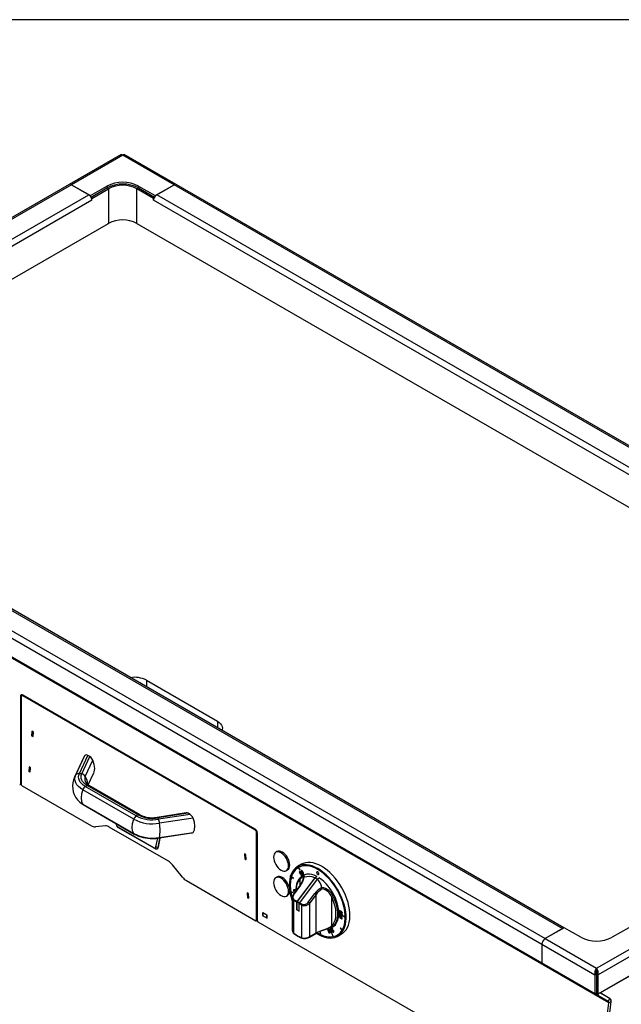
# Model space of a CAD drawing. Extents: x 38 to 3318, y 40 to 2336.
# Tile 9 of 10: x 2262 to 2801, y 1454 to 2336. Entities that reach past the tile are written whole.
import ezdxf

# ---------------------------------------------------------------- set-up
doc = ezdxf.new("R2010")
doc.units = 0
doc.header["$LTSCALE"] = 8
doc.layers.get('0').update_dxf_attribs({"linetype": 'CONTINUOUS'})
doc.layers.add('LAYER1', color=2, linetype='CONTINUOUS')

msp = doc.modelspace()

# ---------------------------------------------------------------- linework, layer by layer
at = {"color": 7, "linetype": 'CONTINUOUS'}
msp.add_line((3318.4, 2336), (38.4, 2336), dxfattribs=at)
at = {"layer": 'LAYER1', "color": 2, "linetype": 'CONTINUOUS'}
for p, q in [((2353.034, 2215.365), (2306.367, 2188.425)), ((2354.329, 2214.76), (2308.367, 2188.227)), ((2400.29, 2188.227), (2354.329, 2214.76)), ((2402.29, 2188.425), (2355.624, 2215.365)), ((2306.367, 2188.425), (2143.025, 2094.13)), ((2308.367, 2188.227), (2145.025, 2093.932)), ((2308.367, 2188.227), (2325.337, 2178.43)), ((2308.367, 2188.227), (2323.923, 2179.246)), ((2325.337, 2178.43), (2340.186, 2187.002)), ((2340.186, 2187.002), (2340.186, 2185.369)), ((2368.471, 2187.002), (2383.32, 2178.43)), ((2368.471, 2187.002), (2368.471, 2185.369)), ((2383.32, 2178.43), (2400.29, 2188.227)), ((2384.734, 2179.246), (2400.29, 2188.227)), ((3151.238, 1754.714), (2400.29, 2188.227)), ((3153.238, 1754.912), (2402.29, 2188.425)), ((2160.581, 2084.951), (2323.923, 2179.246)), ((2325.337, 2178.43), (2325.337, 2177.992)), ((2325.923, 2177.135), (2340.186, 2185.369)), ((2326.751, 2175.981), (2341.601, 2184.553)), ((2341.601, 2184.553), (2340.186, 2185.369)), ((2341.601, 2184.553), (2341.601, 2153.524)), ((2367.056, 2184.553), (2368.471, 2185.369)), ((2367.056, 2153.524), (2367.056, 2184.553)), ((2381.906, 2175.981), (2367.056, 2184.553)), ((2368.471, 2185.369), (2382.734, 2177.135)), ((2383.32, 2178.43), (2383.32, 2177.992)), ((3135.682, 1745.734), (2384.734, 2179.246)), ((2326.751, 2174.347), (2163.41, 2080.052)), ((2326.372, 2176.199), (2326.751, 2175.981)), ((2326.751, 2174.347), (2326.751, 2175.981)), ((2382.285, 2176.199), (2381.906, 2175.981)), ((2381.906, 2174.347), (2381.906, 2175.981)), ((3132.853, 1740.835), (2381.906, 2174.347)), ((1999.365, 1955.956), (2341.601, 2153.524)), ((2341.601, 2153.524), (2340.54, 2152.912)), ((2367.056, 2153.524), (2368.117, 2152.912)), ((2367.056, 2153.524), (3133.556, 1711.034)), ((2779.672, 1462.221), (1935.006, 1949.837)), ((1997.24, 1955.551), (2748.187, 1522.038)), ((2749.358, 1522.714), (1999.239, 1955.749)), ((2789.111, 1456.77), (1947.294, 1942.741)), ((2789.536, 1455.51), (1948.112, 1941.254)), ((1978.855, 1941.671), (2729.802, 1508.158)), ((1981.683, 1946.57), (2732.631, 1513.057)), ((2729.802, 1491.011), (1978.855, 1924.524)), ((2375.542, 1744.504), (2439.181, 1707.765)), ((2375.542, 1744.504), (2375.542, 1738.514)), ((2264.88, 1731.231), (2262.758, 1730.007)), ((2262.758, 1730.007), (2262.758, 1651.619)), ((2263.465, 1729.599), (2263.465, 1651.211)), ((2265.001, 1731.162), (2263.88, 1730.514)), ((2472.769, 1611.22), (2264.88, 1731.232)), ((2264.88, 1731.092), (2264.88, 1731.231)), ((2265.587, 1730.824), (2264.88, 1730.415)), ((2472.769, 1610.403), (2264.88, 1730.415)), ((2439.181, 1707.765), (2439.181, 1701.776)), ((2781.831, 1464.439), (3197.11, 1704.174)), ((2273.065, 1698.651), (2272.757, 1694.762)), ((2273.813, 1694.045), (2272.757, 1694.762)), ((2273.065, 1698.651), (2273.271, 1698.77)), ((2274.121, 1697.934), (2273.065, 1698.651)), ((2273.177, 1698.834), (2273.167, 1698.71)), ((2274.304, 1698.07), (2273.177, 1698.834)), ((2273.813, 1694.045), (2274.121, 1697.934)), ((2273.813, 1694.045), (2273.994, 1694.149)), ((2273.889, 1694.089), (2273.984, 1694.025)), ((2273.984, 1694.025), (2274.304, 1698.07)), ((2274.121, 1697.934), (2274.302, 1698.038)), ((2319.37, 1675.473), (2311.157, 1657.779)), ((2312.326, 1659.682), (2320.373, 1677.019)), ((2315.468, 1660.91), (2323.028, 1677.2)), ((2317.593, 1660.581), (2324.826, 1676.163)), ((2320.373, 1677.019), (2319.469, 1675.422)), ((2324.826, 1676.163), (2323.028, 1677.2)), ((2270.538, 1666.759), (2270.23, 1662.87)), ((2270.745, 1666.878), (2270.538, 1666.759)), ((2271.595, 1666.042), (2270.538, 1666.759)), ((2270.65, 1666.942), (2270.64, 1666.818)), ((2271.777, 1666.178), (2270.65, 1666.942)), ((2320.734, 1658.381), (2327.48, 1672.917)), ((2271.286, 1662.153), (2270.23, 1662.87)), ((2271.286, 1662.153), (2271.595, 1666.042)), ((2271.286, 1662.153), (2271.467, 1662.257)), ((2271.363, 1662.197), (2271.457, 1662.133)), ((2271.457, 1662.133), (2271.777, 1666.178)), ((2271.775, 1666.146), (2271.595, 1666.042)), ((2312.327, 1659.681), (2311.259, 1657.718)), ((2316.53, 1660.795), (2315.468, 1660.91)), ((2317.593, 1660.581), (2316.53, 1660.795)), ((2323.456, 1650.825), (2328.469, 1661.625)), ((2262.551, 1651.161), (2263.465, 1651.689)), ((2262.758, 1651.619), (2263.465, 1652.027)), ((2264.172, 1649.986), (2326.271, 1614.137)), ((2320.799, 1649.423), (2321.577, 1649.921)), ((2366.503, 1623.039), (2320.799, 1649.423)), ((2321.577, 1649.921), (2322.355, 1650.321)), ((2368.059, 1623.937), (2322.355, 1650.321)), ((2369.888, 1623.978), (2324.185, 1650.363)), ((2364.204, 1619.997), (2318.5, 1646.382)), ((2318.5, 1633.577), (2364.204, 1607.193)), ((2318.97, 1633.15), (2364.673, 1606.765)), ((2367.281, 1623.537), (2366.503, 1623.039)), ((2368.059, 1623.937), (2367.281, 1623.537)), ((2411.123, 1625.683), (2385.293, 1621.687)), ((2412.823, 1625.363), (2385.832, 1621.188)), ((2414.62, 1624.325), (2386.401, 1619.961)), ((2414.62, 1624.325), (2412.823, 1625.363)), ((2338.772, 1613.992), (2329.806, 1613.19)), ((2348.304, 1616.196), (2348.308, 1616.213)), ((2348.637, 1614.943), (2348.304, 1616.196)), ((2348.827, 1615.913), (2348.637, 1614.943)), ((2349.33, 1613.564), (2382.332, 1594.512)), ((2349.33, 1613.564), (2350.037, 1612.748)), ((2385.832, 1621.188), (2386.116, 1620.624)), ((2386.116, 1620.624), (2386.401, 1619.961)), ((2417.275, 1621.079), (2387.243, 1616.434)), ((2395.341, 1582.43), (2342.308, 1613.045)), ((2383.039, 1593.696), (2350.037, 1612.748)), ((2386.94, 1603.229), (2416.312, 1607.772)), ((2387.243, 1603.629), (2417.275, 1608.275)), ((2473.385, 1610.759), (2472.769, 1610.403)), ((2474.799, 1608.309), (2474.183, 1607.954)), ((2474.183, 1529.566), (2474.183, 1607.954)), ((2474.89, 1529.158), (2474.89, 1607.546)), ((2384.064, 1595.147), (2385.618, 1603.068)), ((2387.364, 1602.632), (2385.618, 1603.068)), ((2387.364, 1602.632), (2385.81, 1594.711)), ((2386.447, 1595.078), (2388, 1602.999)), ((2388, 1602.999), (2387.364, 1602.632)), ((2388.036, 1603.399), (2388, 1602.999)), ((2383.039, 1593.696), (2382.332, 1594.512)), ((2385.81, 1594.711), (2384.064, 1595.147)), ((2385.039, 1593.498), (2385.675, 1593.865)), ((2385.81, 1594.711), (2386.447, 1595.078)), ((2463.463, 1588.883), (2463.244, 1588.756)), ((2464.301, 1588.253), (2463.244, 1588.756)), ((2463.244, 1588.756), (2463.552, 1584.511)), ((2464.471, 1588.403), (2463.344, 1588.939)), ((2463.344, 1588.939), (2463.353, 1588.819)), ((2464.475, 1588.353), (2464.301, 1588.253)), ((2464.609, 1584.008), (2464.301, 1588.253)), ((2464.792, 1583.988), (2464.471, 1588.403)), ((2492.414, 1591.075), (2491.354, 1590.463)), ((2407.842, 1568.141), (2398.876, 1579.295)), ((2463.552, 1584.511), (2464.609, 1584.008)), ((2464.783, 1584.108), (2464.609, 1584.008)), ((2464.673, 1584.044), (2464.792, 1583.988)), ((2514.379, 1579.653), (2510.915, 1577.652)), ((2500.853, 1574.008), (2501.914, 1574.62)), ((2511.555, 1576.752), (2511.562, 1576.756)), ((2511.555, 1576.752), (2512.83, 1574.544)), ((2511.562, 1576.756), (2512.837, 1574.548)), ((2512.172, 1577.108), (2511.613, 1576.785)), ((2511.662, 1576.813), (2511.655, 1576.809)), ((2512.93, 1574.602), (2511.655, 1576.809)), ((2513.206, 1573.312), (2512.385, 1572.739)), ((2512.392, 1572.743), (2512.385, 1572.739)), ((2512.385, 1572.739), (2513.183, 1571.085)), ((2513.206, 1573.311), (2512.392, 1572.743)), ((2512.392, 1572.743), (2513.19, 1571.089)), ((2512.729, 1572.529), (2513.4, 1572.996)), ((2513.168, 1571.609), (2512.729, 1572.529)), ((2512.83, 1574.544), (2512.93, 1574.602)), ((2513.178, 1571.604), (2513.168, 1571.609)), ((2513.185, 1571.608), (2513.178, 1571.604)), ((2513.183, 1571.085), (2513.364, 1571.188)), ((2513.19, 1571.089), (2513.183, 1571.085)), ((2513.19, 1571.089), (2513.372, 1571.192)), ((2513.4, 1572.996), (2513.206, 1573.312)), ((2513.363, 1572.039), (2513.356, 1572.035)), ((2513.695, 1570.613), (2513.496, 1570.474)), ((2513.503, 1570.478), (2513.496, 1570.474)), ((2513.702, 1570.617), (2513.503, 1570.478)), ((2514.3, 1571.274), (2514.293, 1571.27)), ((2514.383, 1570.323), (2514.376, 1570.319)), ((2514.495, 1573.637), (2514.487, 1573.633)), ((2514.551, 1572.112), (2514.544, 1572.107)), ((2516.471, 1569.66), (2514.82, 1568.707)), ((2515.539, 1572.575), (2515.532, 1572.571)), ((2516.004, 1570.832), (2515.997, 1570.828)), ((2527.983, 1572.292), (2527.975, 1572.288)), ((2411.378, 1565.006), (2473.476, 1529.158)), ((2492.414, 1568.212), (2491.354, 1567.599)), ((2505.419, 1568.395), (2505.426, 1568.399)), ((2505.419, 1568.395), (2507.144, 1566.796)), ((2505.426, 1568.399), (2507.146, 1566.804)), ((2507.185, 1566.928), (2505.46, 1568.528)), ((2507.144, 1566.796), (2507.185, 1566.928)), ((2513.194, 1560.985), (2507.537, 1553.459)), ((2513.607, 1560.845), (2507.95, 1553.319)), ((2526.321, 1567.643), (2510.425, 1546.495)), ((2526.499, 1567.635), (2510.566, 1546.438)), ((2528.443, 1566.418), (2512.546, 1545.27)), ((2513.286, 1561.113), (2513.286, 1566.434)), ((2516.699, 1568.031), (2516.73, 1568.038)), ((2526.321, 1567.643), (2528.065, 1568.649)), ((2528.065, 1568.539), (2526.499, 1567.635)), ((2528.525, 1566.466), (2526.499, 1567.635)), ((2528.065, 1568.457), (2528.065, 1568.818)), ((2528.443, 1566.418), (2530.315, 1567.499)), ((2530.045, 1567.675), (2530.045, 1567.343)), ((2465.771, 1553.947), (2465.99, 1554.073)), ((2465.771, 1553.947), (2466.828, 1553.443)), ((2465.771, 1553.947), (2466.079, 1549.701)), ((2466.998, 1553.593), (2465.871, 1554.13)), ((2465.871, 1554.13), (2465.88, 1554.009)), ((2466.828, 1553.443), (2467.002, 1553.544)), ((2467.136, 1549.198), (2466.828, 1553.443)), ((2467.319, 1549.178), (2466.998, 1553.593)), ((2503.541, 1558.742), (2503.369, 1559.373)), ((2506.605, 1554.443), (2504.837, 1555.057)), ((2504.865, 1554.881), (2504.872, 1554.885)), ((2504.865, 1554.881), (2506.632, 1554.267)), ((2504.872, 1554.885), (2506.631, 1554.274)), ((2506.632, 1554.267), (2506.605, 1554.443)), ((2507.185, 1556.23), (2507.178, 1556.226)), ((2507.578, 1553.336), (2507.571, 1553.332)), ((2508.374, 1556.296), (2508.367, 1556.292)), ((2508.485, 1555.054), (2508.687, 1554.989)), ((2520.678, 1545.971), (2526.335, 1553.497)), ((2527.428, 1552.628), (2521.771, 1545.102)), ((2527.428, 1518.146), (2527.428, 1552.628)), ((2532.643, 1558.852), (2532.649, 1558.824)), ((2466.079, 1549.701), (2467.136, 1549.198)), ((2467.31, 1549.299), (2467.136, 1549.198)), ((2467.199, 1549.235), (2467.319, 1549.178)), ((2500.853, 1551.144), (2501.914, 1551.757)), ((2506.165, 1549.719), (2506.174, 1549.99)), ((2506.165, 1549.719), (2506.165, 1520.659)), ((2507.629, 1518.019), (2507.629, 1547.054)), ((2510.104, 1545.626), (2507.629, 1547.054)), ((2507.95, 1547.923), (2510.425, 1546.495)), ((2510.104, 1538.761), (2510.104, 1545.626)), ((2510.366, 1546.095), (2510.239, 1538.838)), ((2512.355, 1544.947), (2510.366, 1546.095)), ((2512.559, 1545.287), (2510.566, 1546.438)), ((2514.7, 1542.972), (2512.225, 1544.401)), ((2512.225, 1537.536), (2512.225, 1544.401)), ((2512.546, 1545.27), (2515.021, 1543.841)), ((2521.771, 1514.88), (2521.771, 1545.102)), ((2541.57, 1524.801), (2541.57, 1550.105)), ((2483.588, 1533.976), (2479.628, 1536.262)), ((2479.628, 1536.262), (2479.628, 1533.731)), ((2479.84, 1536.099), (2479.875, 1536.119)), ((2483.376, 1534.058), (2479.84, 1536.099)), ((2479.84, 1536.099), (2479.84, 1533.649)), ((2510.239, 1538.838), (2510.104, 1538.761)), ((2510.104, 1538.761), (2512.225, 1537.536)), ((2512.225, 1537.692), (2510.239, 1538.838)), ((2514.7, 1513.937), (2514.7, 1542.972)), ((2548.427, 1538.59), (2548.582, 1536.643)), ((2548.434, 1538.594), (2548.589, 1536.647)), ((2548.57, 1535.333), (2548.563, 1535.329)), ((2548.589, 1536.647), (2548.582, 1536.643)), ((2548.582, 1536.643), (2548.842, 1536.521)), ((2548.589, 1536.647), (2548.842, 1536.529)), ((2548.727, 1538.057), (2548.72, 1538.052)), ((2548.842, 1536.521), (2548.72, 1538.052)), ((2549.279, 1535.471), (2549.284, 1535.811)), ((2549.444, 1536.917), (2549.437, 1536.913)), ((2549.764, 1535.447), (2549.746, 1535.164)), ((2549.754, 1535.168), (2549.746, 1535.164)), ((2549.771, 1535.442), (2549.754, 1535.168)), ((2551.045, 1534.418), (2549.764, 1535.447)), ((2549.98, 1534.501), (2549.973, 1534.497)), ((2550.025, 1537.764), (2550.053, 1537.407)), ((2550.032, 1537.768), (2550.06, 1537.411)), ((2550.06, 1537.411), (2550.053, 1537.407)), ((2550.07, 1534.895), (2550.063, 1534.891)), ((2550.063, 1534.891), (2550.07, 1534.894)), ((2550.07, 1534.895), (2550.077, 1534.898)), ((2550.077, 1534.898), (2550.07, 1534.894)), ((2550.07, 1534.894), (2550.78, 1534.318)), ((2550.077, 1534.898), (2550.787, 1534.322)), ((2550.346, 1535.8), (2550.339, 1535.796)), ((2550.718, 1536.546), (2550.711, 1536.542)), ((2550.78, 1534.318), (2550.763, 1533.175)), ((2550.787, 1534.322), (2550.771, 1533.179)), ((2550.787, 1534.322), (2550.78, 1534.318)), ((2551.025, 1533.019), (2551.045, 1534.418)), ((2473.976, 1529.108), (2474.89, 1529.636)), ((2474.183, 1529.566), (2474.89, 1529.974)), ((2777.178, 1353.834), (2475.597, 1527.933)), ((2479.628, 1533.731), (2479.84, 1533.853)), ((2479.628, 1533.731), (2483.588, 1531.445)), ((2479.84, 1533.649), (2483.376, 1531.608)), ((2483.376, 1534.058), (2483.411, 1534.078)), ((2483.376, 1531.608), (2483.376, 1534.058)), ((2483.376, 1531.608), (2483.588, 1531.731)), ((2483.588, 1531.445), (2483.588, 1533.976)), ((2548.467, 1533.044), (2548.46, 1533.04)), ((2549.379, 1533.851), (2549.372, 1533.847)), ((2549.635, 1531.276), (2549.628, 1531.272)), ((2549.773, 1532.728), (2549.766, 1532.724)), ((2550.712, 1531.484), (2550.705, 1531.48)), ((2550.771, 1533.179), (2550.763, 1533.175)), ((2550.763, 1533.175), (2551.025, 1533.019)), ((2550.771, 1533.179), (2551.025, 1533.027)), ((2553.661, 1532.433), (2551.93, 1533.431)), ((2551.93, 1533.431), (2551.93, 1533.268)), ((2551.937, 1533.272), (2551.93, 1533.268)), ((2551.93, 1533.268), (2553.662, 1532.269)), ((2551.937, 1533.427), (2551.937, 1533.272)), ((2551.937, 1533.272), (2553.662, 1532.277)), ((2521.564, 1514.423), (2527.221, 1517.688)), ((2521.771, 1514.88), (2527.428, 1518.146)), ((2527.247, 1517.686), (2527.686, 1517.937)), ((2531.367, 1518.941), (2531.226, 1519.006)), ((2531.226, 1519.006), (2531.403, 1516.832)), ((2531.234, 1519.002), (2531.41, 1516.837)), ((2531.544, 1516.767), (2531.367, 1518.941)), ((2531.41, 1516.837), (2531.403, 1516.832)), ((2538.23, 1519.724), (2538.223, 1519.72)), ((2538.479, 1521.044), (2538.472, 1521.04)), ((2539.404, 1519.778), (2539.397, 1519.774)), ((2539.556, 1518.134), (2539.549, 1518.13)), ((2540.056, 1519.845), (2540.049, 1519.841)), ((2540.177, 1521.26), (2540.17, 1521.256)), ((2542.288, 1522.267), (2541.049, 1521.782)), ((2541.049, 1521.782), (2541.218, 1521.453)), ((2541.057, 1521.785), (2541.225, 1521.457)), ((2541.118, 1523.153), (2542.769, 1524.106)), ((2541.16, 1520.071), (2541.153, 1520.067)), ((2541.218, 1521.453), (2542.192, 1521.835)), ((2541.225, 1521.457), (2541.218, 1521.453)), ((2541.225, 1521.457), (2542.199, 1521.839)), ((2541.446, 1518.375), (2541.439, 1518.371)), ((2541.822, 1517.266), (2541.705, 1517.244)), ((2541.705, 1517.244), (2542.706, 1514.935)), ((2541.713, 1517.245), (2542.713, 1514.94)), ((2542.824, 1514.958), (2541.822, 1517.266)), ((2542.086, 1520.809), (2542.079, 1520.805)), ((2542.172, 1519.563), (2542.164, 1519.559)), ((2542.199, 1521.839), (2542.192, 1521.835)), ((2543.263, 1520.237), (2543.036, 1520.148)), ((2543.224, 1518.901), (2543.217, 1518.897)), ((2546.503, 1516.331), (2547.069, 1516.658)), ((2546.912, 1515.297), (2550.377, 1517.297)), ((2547.069, 1516.658), (2547.929, 1517.206)), ((2549.262, 1522.51), (2549.196, 1522.404)), ((2549.203, 1522.408), (2549.196, 1522.404)), ((2549.196, 1522.404), (2550.785, 1520.506)), ((2549.265, 1522.506), (2549.203, 1522.408)), ((2549.203, 1522.408), (2550.792, 1520.51)), ((2550.852, 1520.611), (2549.262, 1522.51)), ((2550.792, 1520.51), (2550.785, 1520.506)), ((2550.852, 1520.611), (2550.859, 1520.615)), ((2749.601, 1522.854), (2732.631, 1513.057)), ((2748.187, 1522.038), (2732.631, 1513.057)), ((2764.45, 1514.282), (2749.601, 1522.854)), ((2807.584, 1522.854), (2792.735, 1514.282)), ((2521.545, 1514.413), (2521.564, 1514.423)), ((2542.713, 1514.94), (2542.706, 1514.935)), ((2729.802, 1508.158), (2777.173, 1480.812)), ((2729.802, 1508.158), (2729.802, 1491.011)), ((2732.631, 1513.057), (2778.593, 1486.524)), ((2778.593, 1486.524), (2824.555, 1513.057)), ((2827.383, 1508.158), (2780.012, 1480.812)), ((2729.802, 1491.011), (2777.173, 1463.664)), ((2780.012, 1463.664), (2827.383, 1491.011)), ((2777.173, 1480.812), (2778.588, 1481.628)), ((2778.593, 1482.442), (2778.35, 1482.582)), ((2778.588, 1481.628), (2778.588, 1464.481)), ((2778.593, 1484.891), (2778.593, 1486.524)), ((2778.593, 1484.891), (2778.593, 1484.891)), ((2778.85, 1482.59), (2778.593, 1482.442)), ((2778.593, 1482.442), (2778.593, 1464.874)), ((2780.012, 1480.812), (2778.598, 1481.628)), ((2778.598, 1481.628), (2778.598, 1464.481)), ((2777.173, 1480.812), (2777.173, 1463.664)), ((2780.012, 1463.664), (2780.012, 1480.812)), ((2777.173, 1463.664), (2778.588, 1464.481)), ((2778.593, 1464.874), (2778.588, 1464.877)), ((2778.593, 1464.874), (2778.598, 1464.877)), ((2778.593, 1464.874), (2778.598, 1464.64)), ((2780.012, 1463.664), (2778.598, 1464.481)), ((2778.974, 1463.065), (2779.687, 1463.852)), ((2779.672, 1462.221), (2780.752, 1464.092)), ((2790.611, 1459.368), (2781.592, 1464.577)), ((2790.808, 1459.255), (2781.831, 1464.439)), ((2777.178, 1353.834), (2789.536, 1455.51)), ((2779.3, 1355.059), (2791.657, 1456.735)), ((2789.111, 1456.77), (2779.672, 1462.221)), ((2785.131, 1462.533), (2785.131, 1462.533)), ((2789.111, 1456.77), (2790.611, 1459.368)), ((2791.657, 1456.735), (2789.536, 1455.51))]:
    msp.add_line(p, q, dxfattribs=at)
at = {"layer": 'LAYER1', "color": 2, "linetype": 'CONTINUOUS', "flags": 128}
for points in [[(2353.053, 2215.327), (2353.407, 2215.405), (2354.032, 2215.053), (2354.329, 2214.76)], [(2354.329, 2214.76), (2354.991, 2215.307), (2355.533, 2215.404), (2355.601, 2215.329)], [(2439.181, 1707.765), (2440.71, 1706.732), (2441.94, 1705.574), (2442.841, 1704.318), (2443.39, 1702.997), (2443.575, 1701.642), (2443.39, 1700.288), (2443.111, 1699.507)], [(2328.385, 1661.709), (2328.771, 1662.391), (2329.234, 1665.502), (2328.771, 1669.147), (2327.48, 1672.917)], [(2318.5, 1646.382), (2316.443, 1647.736), (2314.71, 1649.233), (2313.33, 1650.849), (2312.327, 1652.554), (2311.719, 1654.32), (2311.515, 1656.118), (2311.719, 1657.915), (2312.327, 1659.681)], [(2320.799, 1649.422), (2319.023, 1650.592), (2317.526, 1651.885), (2316.334, 1653.28), (2315.468, 1654.753), (2314.942, 1656.279), (2314.766, 1657.831), (2314.942, 1659.383), (2315.468, 1660.909)], [(2322.355, 1650.32), (2320.768, 1651.365), (2319.431, 1652.52), (2318.366, 1653.766), (2317.593, 1655.082), (2317.123, 1656.445), (2316.966, 1657.831), (2317.123, 1659.218), (2317.593, 1660.58)], [(2320.734, 1658.381), (2322.281, 1655.059), (2322.809, 1651.658), (2322.757, 1651.344)], [(2318.5, 1646.382), (2317.367, 1642.645), (2316.981, 1639.103), (2317.367, 1636.007), (2318.5, 1633.577)], [(2318.5, 1633.577), (2318.928, 1633.174), (2318.974, 1633.157)], [(2364.204, 1607.193), (2363.071, 1609.623), (2362.685, 1612.718), (2363.071, 1616.261), (2364.204, 1619.997)], [(2385.832, 1621.188), (2385.579, 1621.548), (2385.347, 1621.688), (2385.296, 1621.666)], [(2417.275, 1608.275), (2418.566, 1610.554), (2419.029, 1613.664), (2418.566, 1617.31), (2417.275, 1621.079)], [(2364.685, 1606.77), (2364.632, 1606.79), (2364.204, 1607.193)], [(2416.308, 1607.795), (2416.801, 1607.92), (2417.275, 1608.275)], [(2386.937, 1603.251), (2387.086, 1603.317), (2387.243, 1603.629)], [(2387.384, 1603.298), (2387.399, 1603.061), (2387.364, 1602.632)], [(2382.332, 1594.512), (2382.633, 1594.368), (2382.925, 1594.288), (2383.201, 1594.274), (2383.45, 1594.327), (2383.667, 1594.445), (2383.845, 1594.625), (2383.979, 1594.861), (2384.064, 1595.147)], [(2385.81, 1594.711), (2385.674, 1594.254), (2385.46, 1593.876), (2385.175, 1593.588), (2384.828, 1593.4), (2384.429, 1593.315), (2383.989, 1593.337), (2383.521, 1593.465), (2383.039, 1593.696)], [(2502.309, 1581.624), (2501.687, 1583.324), (2500.852, 1584.981), (2499.833, 1586.533), (2498.672, 1587.92), (2497.411, 1589.089), (2496.101, 1589.994), (2494.79, 1590.601), (2493.53, 1590.886), (2492.369, 1590.839), (2491.352, 1590.461), (2490.517, 1589.767), (2489.896, 1588.784), (2489.514, 1587.549), (2489.386, 1586.11), (2489.516, 1584.522), (2489.898, 1582.846), (2490.519, 1581.146), (2491.355, 1579.489), (2492.374, 1577.937), (2493.535, 1576.55), (2494.796, 1575.381), (2496.106, 1574.476), (2497.417, 1573.87), (2498.677, 1573.584), (2499.838, 1573.631), (2500.855, 1574.009), (2501.69, 1574.703), (2502.311, 1575.686), (2502.692, 1576.921), (2502.821, 1578.36), (2502.691, 1579.948), (2502.309, 1581.624)], [(2503.369, 1582.237), (2502.748, 1583.936), (2501.912, 1585.594), (2500.894, 1587.146), (2499.732, 1588.533), (2498.472, 1589.701), (2497.161, 1590.606), (2495.851, 1591.213), (2494.591, 1591.498), (2493.43, 1591.451), (2492.414, 1591.075)], [(2501.914, 1574.62), (2501.916, 1574.621), (2502.751, 1575.315), (2503.371, 1576.298), (2503.753, 1577.533), (2503.882, 1578.973), (2503.752, 1580.561), (2503.369, 1582.237)], [(2528.913, 1575.87), (2526.379, 1577.187), (2523.869, 1578.199), (2521.41, 1578.896), (2519.025, 1579.27), (2516.739, 1579.318), (2514.573, 1579.04), (2512.55, 1578.439), (2510.69, 1577.519), (2509.011, 1576.292), (2507.53, 1574.767), (2506.261, 1572.962), (2505.217, 1570.893), (2504.409, 1568.582), (2503.844, 1566.051), (2503.529, 1563.326), (2503.465, 1560.432), (2503.655, 1557.401), (2504.096, 1554.26), (2504.783, 1551.043), (2505.71, 1547.779), (2506.165, 1546.415)], [(2528.913, 1575.053), (2526.409, 1576.352), (2523.931, 1577.344), (2521.504, 1578.02), (2519.153, 1578.372), (2516.903, 1578.396), (2514.775, 1578.093), (2512.793, 1577.465), (2510.975, 1576.52), (2509.342, 1575.266), (2507.91, 1573.716), (2506.694, 1571.888), (2505.705, 1569.798), (2504.954, 1567.469), (2504.45, 1564.925), (2504.196, 1562.191), (2504.196, 1559.296), (2504.45, 1556.269), (2504.954, 1553.142), (2505.705, 1549.947), (2506.165, 1548.351)], [(2532.378, 1577.87), (2529.843, 1579.187), (2527.334, 1580.199), (2524.875, 1580.896), (2522.49, 1581.27), (2520.204, 1581.319), (2518.038, 1581.041), (2516.015, 1580.439), (2514.379, 1579.653)], [(2511.772, 1576.984), (2511.683, 1576.928), (2510.39, 1575.974)], [(2513.076, 1577.579), (2512.618, 1577.353), (2512.172, 1577.108)], [(2512.172, 1577.108), (2512.618, 1577.353), (2513.076, 1577.579)], [(2513.356, 1572.035), (2513.207, 1571.837), (2513.178, 1571.604)], [(2513.363, 1572.039), (2513.214, 1571.841), (2513.185, 1571.608)], [(2514.522, 1571.388), (2514.285, 1571.717), (2514.048, 1571.944), (2513.82, 1572.076), (2513.571, 1572.114), (2513.356, 1572.035)], [(2513.364, 1571.188), (2513.384, 1571.516), (2513.501, 1571.685)], [(2513.496, 1570.474), (2513.693, 1570.215), (2513.9, 1570.035), (2514.109, 1569.932), (2514.343, 1569.909), (2514.551, 1569.991)], [(2513.501, 1571.685), (2513.635, 1571.738), (2513.784, 1571.727), (2513.939, 1571.654), (2514.122, 1571.498), (2514.293, 1571.27)], [(2513.503, 1570.478), (2513.7, 1570.219), (2513.907, 1570.039), (2514.116, 1569.937), (2514.35, 1569.914), (2514.558, 1569.995)], [(2513.508, 1571.689), (2513.642, 1571.742), (2513.791, 1571.731), (2513.946, 1571.659), (2514.129, 1571.502), (2514.3, 1571.274)], [(2514.376, 1570.319), (2514.193, 1570.264), (2513.992, 1570.324), (2513.837, 1570.441), (2513.695, 1570.613)], [(2514.312, 1573.959), (2514.142, 1573.831), (2514.054, 1573.653), (2514.036, 1573.435), (2514.075, 1573.189), (2514.544, 1572.107)], [(2514.319, 1573.963), (2514.149, 1573.835), (2514.061, 1573.657), (2514.043, 1573.44), (2514.082, 1573.193), (2514.551, 1572.112)], [(2528.065, 1568.818), (2525.887, 1569.795), (2523.752, 1570.456), (2521.689, 1570.794), (2519.727, 1570.802), (2517.89, 1570.481), (2516.206, 1569.836), (2514.695, 1568.874), (2514.136, 1568.396)], [(2514.293, 1571.27), (2514.425, 1571.018), (2514.497, 1570.797), (2514.515, 1570.61), (2514.475, 1570.436), (2514.376, 1570.319)], [(2514.3, 1571.274), (2514.432, 1571.022), (2514.504, 1570.801), (2514.522, 1570.614), (2514.482, 1570.44), (2514.383, 1570.323)], [(2515.768, 1572.675), (2515.118, 1573.672), (2514.929, 1573.849), (2514.731, 1573.967), (2514.525, 1574.008), (2514.312, 1573.959)], [(2514.487, 1573.633), (2514.382, 1573.541), (2514.339, 1573.403), (2514.349, 1573.229), (2514.398, 1573.032), (2514.775, 1572.22)], [(2515.532, 1572.571), (2515.059, 1573.338), (2514.918, 1573.494), (2514.775, 1573.605), (2514.63, 1573.656), (2514.487, 1573.633)], [(2515.539, 1572.575), (2515.066, 1573.342), (2514.926, 1573.498), (2514.782, 1573.609), (2514.637, 1573.66), (2514.495, 1573.637)], [(2514.551, 1569.991), (2514.718, 1570.176), (2514.793, 1570.416), (2514.788, 1570.693), (2514.694, 1571.043), (2514.522, 1571.388)], [(2514.544, 1572.107), (2515.192, 1571.113), (2515.381, 1570.937), (2515.579, 1570.82), (2515.785, 1570.778), (2515.997, 1570.828)], [(2514.551, 1572.112), (2515.199, 1571.117), (2515.388, 1570.941), (2515.586, 1570.824), (2515.792, 1570.782), (2516.004, 1570.832)], [(2514.557, 1568.586), (2515.261, 1569.201), (2516.042, 1569.751)], [(2514.775, 1572.22), (2515.251, 1571.449), (2515.391, 1571.293), (2515.535, 1571.182), (2515.679, 1571.13), (2515.822, 1571.154)], [(2515.822, 1571.154), (2515.928, 1571.246), (2515.97, 1571.384), (2515.961, 1571.557), (2515.911, 1571.755), (2515.532, 1572.571)], [(2515.829, 1571.158), (2515.935, 1571.25), (2515.977, 1571.388), (2515.968, 1571.561), (2515.918, 1571.759), (2515.539, 1572.575)], [(2515.997, 1570.828), (2516.168, 1570.956), (2516.255, 1571.134), (2516.274, 1571.351), (2516.235, 1571.597), (2515.768, 1572.675)], [(2527.52, 1517.928), (2527.644, 1517.848), (2530.182, 1516.383), (2532.707, 1515.217), (2535.195, 1514.362), (2537.62, 1513.826), (2539.958, 1513.614), (2542.187, 1513.729), (2544.284, 1514.169), (2546.228, 1514.931), (2547.999, 1516.006), (2549.582, 1517.383), (2550.959, 1519.05), (2552.116, 1520.99), (2553.043, 1523.182), (2553.731, 1525.607), (2554.171, 1528.238), (2554.361, 1531.051), (2554.298, 1534.017), (2553.982, 1537.107), (2553.418, 1540.29), (2552.609, 1543.534), (2551.566, 1546.808), (2550.297, 1550.078), (2548.815, 1553.313), (2547.136, 1556.48), (2545.276, 1559.547), (2543.253, 1562.484), (2541.088, 1565.262), (2538.801, 1567.854), (2536.416, 1570.233), (2533.957, 1572.375), (2531.448, 1574.261), (2528.913, 1575.87), (2528.913, 1575.87)], [(2530.081, 1571.072), (2529.998, 1571.593), (2529.773, 1572.11), (2529.438, 1572.564), (2529.028, 1572.896), (2528.619, 1573.037), (2528.284, 1572.969), (2528.058, 1572.713), (2527.975, 1572.288)], [(2527.975, 1572.288), (2528.058, 1571.767), (2528.284, 1571.25), (2528.619, 1570.796), (2529.028, 1570.464), (2529.438, 1570.323), (2529.773, 1570.39), (2529.998, 1570.647), (2530.081, 1571.072)], [(2528.394, 1572.994), (2528.291, 1572.973), (2528.065, 1572.717), (2527.983, 1572.292)], [(2527.983, 1572.292), (2528.065, 1571.771), (2528.291, 1571.254), (2528.626, 1570.8), (2529.035, 1570.468), (2529.445, 1570.327), (2529.677, 1570.374)], [(2528.383, 1518.208), (2528.913, 1517.896), (2531.417, 1516.597), (2533.895, 1515.605), (2536.322, 1514.929), (2538.673, 1514.578), (2540.924, 1514.553), (2543.051, 1514.856), (2545.034, 1515.484), (2546.851, 1516.429), (2548.484, 1517.683), (2549.916, 1519.233), (2551.133, 1521.062), (2552.121, 1523.151), (2552.872, 1525.48), (2553.377, 1528.025), (2553.63, 1530.758), (2553.63, 1533.653), (2553.377, 1536.68), (2552.872, 1539.807), (2552.121, 1543.002), (2551.133, 1546.233), (2549.916, 1549.467), (2548.484, 1552.67), (2546.851, 1555.809), (2545.034, 1558.853), (2543.051, 1561.769), (2540.924, 1564.529), (2538.673, 1567.103), (2536.322, 1569.466), (2533.895, 1571.592), (2531.417, 1573.461), (2528.913, 1575.053)], [(2550.377, 1517.297), (2551.464, 1518.006), (2553.047, 1519.384), (2554.423, 1521.05), (2555.581, 1522.99), (2556.508, 1525.183), (2557.196, 1527.607), (2557.636, 1530.238), (2557.826, 1533.051), (2557.763, 1536.017), (2557.447, 1539.107), (2556.882, 1542.29), (2556.074, 1545.535), (2555.03, 1548.808), (2553.762, 1552.079), (2552.28, 1555.313), (2550.601, 1558.48), (2548.741, 1561.547), (2546.718, 1564.484), (2544.552, 1567.262), (2542.266, 1569.854), (2539.881, 1572.233), (2537.422, 1574.376), (2534.913, 1576.261), (2532.378, 1577.87)], [(2502.309, 1558.761), (2501.687, 1560.461), (2500.852, 1562.118), (2499.833, 1563.67), (2498.672, 1565.057), (2497.411, 1566.226), (2496.101, 1567.131), (2494.79, 1567.737), (2493.53, 1568.023), (2492.369, 1567.976), (2491.352, 1567.598), (2490.517, 1566.904), (2489.896, 1565.921), (2489.514, 1564.686), (2489.386, 1563.247), (2489.516, 1561.659), (2489.898, 1559.983), (2490.519, 1558.283), (2491.355, 1556.626), (2492.374, 1555.074), (2493.535, 1553.687), (2494.796, 1552.518), (2496.106, 1551.613), (2497.417, 1551.006), (2498.677, 1550.721), (2499.838, 1550.768), (2500.855, 1551.146), (2501.69, 1551.84), (2502.311, 1552.823), (2502.692, 1554.058), (2502.821, 1555.497), (2502.691, 1557.085), (2502.309, 1558.761)], [(2503.369, 1559.373), (2502.748, 1561.073), (2501.912, 1562.731), (2500.894, 1564.283), (2499.732, 1565.669), (2498.472, 1566.838), (2497.161, 1567.743), (2495.851, 1568.35), (2494.591, 1568.635), (2493.43, 1568.588), (2492.414, 1568.212)], [(2513.319, 1567.58), (2512.632, 1566.889), (2511.541, 1565.451), (2510.652, 1563.785), (2509.971, 1561.902), (2509.51, 1559.823), (2509.276, 1557.574), (2509.273, 1555.645)], [(2516.111, 1567.722), (2516.134, 1568.02), (2515.312, 1567.996), (2514.375, 1567.429), (2513.286, 1566.434)], [(2513.434, 1567.665), (2513.307, 1567.569), (2513.306, 1567.568)], [(2514.809, 1568.673), (2514.074, 1568.207), (2513.32, 1567.552)], [(2514.831, 1568.688), (2515.771, 1569.125), (2516.36, 1569.187), (2516.755, 1569.002), (2516.875, 1568.615), (2516.699, 1568.031)], [(2516.209, 1567.792), (2516.184, 1567.717), (2516.133, 1567.63)], [(2540.664, 1522.765), (2541.981, 1523.316), (2543.482, 1524.292), (2544.788, 1525.571), (2545.88, 1527.134), (2546.743, 1528.961), (2547.367, 1531.026), (2547.742, 1533.303), (2547.864, 1535.759), (2547.73, 1538.362), (2547.343, 1541.076), (2546.707, 1543.864), (2545.832, 1546.689), (2544.729, 1549.513), (2543.414, 1552.296), (2541.904, 1555.001), (2540.219, 1557.591), (2538.383, 1560.032), (2536.42, 1562.29), (2534.357, 1564.334), (2532.222, 1566.137), (2530.045, 1567.675)], [(2507.95, 1553.319), (2507.502, 1552.641), (2507.153, 1551.934), (2506.915, 1551.219), (2506.794, 1550.518), (2506.794, 1549.853), (2506.915, 1549.244), (2507.153, 1548.709), (2507.502, 1548.264), (2507.95, 1547.923)], [(2508.334, 1556.672), (2507.518, 1556.892), (2507.361, 1556.844), (2507.244, 1556.726), (2507.179, 1556.525), (2507.178, 1556.226)], [(2507.466, 1556.878), (2507.368, 1556.848), (2507.251, 1556.731), (2507.186, 1556.529), (2507.185, 1556.23)], [(2508.367, 1556.292), (2507.744, 1556.492), (2507.61, 1556.481), (2507.507, 1556.421), (2507.446, 1556.302), (2507.438, 1556.111), (2507.484, 1555.896), (2507.575, 1555.709), (2507.699, 1555.549), (2507.847, 1555.413), (2508.485, 1555.054)], [(2508.185, 1554.034), (2507.83, 1554.082), (2507.686, 1554.008), (2507.587, 1553.867), (2507.545, 1553.646), (2507.571, 1553.332)], [(2508.374, 1556.296), (2507.751, 1556.496), (2507.66, 1556.488)], [(2509.274, 1556.05), (2509.175, 1556.158), (2508.334, 1556.672)], [(2515.021, 1543.841), (2515.627, 1543.595), (2516.319, 1543.503), (2517.069, 1543.568), (2517.85, 1543.789), (2518.63, 1544.156), (2519.38, 1544.656), (2520.072, 1545.269), (2520.678, 1545.971)], [(2541.57, 1524.801), (2542.779, 1526.147), (2543.767, 1527.772), (2544.521, 1529.652), (2545.03, 1531.762), (2545.286, 1534.071), (2545.286, 1536.545), (2545.03, 1539.15), (2544.521, 1541.847), (2543.767, 1544.599), (2542.779, 1547.365), (2541.57, 1550.105)], [(2542.836, 1550.691), (2544.093, 1547.842), (2545.12, 1544.966), (2545.904, 1542.106), (2546.433, 1539.303), (2546.699, 1536.595), (2546.699, 1534.023), (2546.433, 1531.623), (2545.904, 1529.43), (2545.12, 1527.474), (2544.093, 1525.785), (2542.836, 1524.387)], [(2549.284, 1535.811), (2549.053, 1535.903), (2548.863, 1535.9), (2548.716, 1535.813), (2548.604, 1535.615), (2548.563, 1535.329)], [(2548.894, 1535.905), (2548.87, 1535.904), (2548.723, 1535.817), (2548.611, 1535.619), (2548.57, 1535.333)], [(2548.824, 1535.141), (2548.87, 1535.375), (2548.988, 1535.501), (2549.121, 1535.521), (2549.279, 1535.471)], [(2548.957, 1535.464), (2548.995, 1535.505), (2549.128, 1535.526), (2549.286, 1535.475)], [(2549.372, 1533.847), (2549.66, 1533.717), (2549.889, 1533.696), (2550.061, 1533.771), (2550.188, 1533.966), (2550.233, 1534.257)], [(2549.973, 1534.497), (2549.946, 1534.312), (2549.877, 1534.183), (2549.77, 1534.113), (2549.604, 1534.108), (2549.402, 1534.192)], [(2549.746, 1535.164), (2549.926, 1534.79), (2549.973, 1534.497)], [(2549.754, 1535.168), (2549.933, 1534.794), (2549.98, 1534.501)], [(2550.233, 1534.257), (2550.184, 1534.611), (2550.063, 1534.891)], [(2550.711, 1536.542), (2550.691, 1536.313), (2550.595, 1536.17), (2550.472, 1536.132), (2550.312, 1536.173)], [(2550.339, 1535.796), (2550.57, 1535.727), (2550.751, 1535.754), (2550.879, 1535.866), (2550.964, 1536.091), (2550.973, 1536.399)], [(2550.346, 1535.8), (2550.577, 1535.731), (2550.758, 1535.758), (2550.856, 1535.843)], [(2550.718, 1536.546), (2550.698, 1536.317), (2550.602, 1536.174), (2550.547, 1536.157)], [(2549.795, 1533.07), (2548.954, 1533.513), (2548.774, 1533.52), (2548.626, 1533.454), (2548.518, 1533.299), (2548.46, 1533.04)], [(2549.766, 1532.724), (2549.125, 1533.095), (2548.977, 1533.126), (2548.854, 1533.107), (2548.765, 1533.022), (2548.721, 1532.859)], [(2549.773, 1532.728), (2549.132, 1533.099), (2548.984, 1533.131), (2548.949, 1533.125)], [(2549.628, 1531.272), (2550.472, 1530.826), (2550.652, 1530.819), (2550.8, 1530.885), (2550.908, 1531.039), (2550.966, 1531.299)], [(2549.635, 1531.276), (2550.479, 1530.83), (2550.659, 1530.823), (2550.669, 1530.828)], [(2549.663, 1531.612), (2550.302, 1531.244), (2550.449, 1531.212), (2550.572, 1531.232), (2550.661, 1531.317), (2550.705, 1531.48)], [(2550.491, 1531.222), (2550.579, 1531.236), (2550.668, 1531.321), (2550.712, 1531.484)], [(2527.221, 1517.688), (2527.236, 1517.698), (2527.237, 1517.698)], [(2527.428, 1518.146), (2529.476, 1519.173), (2532.436, 1520.332), (2534.132, 1520.928), (2535.769, 1521.51), (2538.651, 1522.723), (2540.3, 1523.706), (2541.57, 1524.801)], [(2542.836, 1524.387), (2541.406, 1523.323), (2539.518, 1522.359), (2538.002, 1521.762), (2536.267, 1521.173), (2534.463, 1520.603), (2532.531, 1519.984), (2529.236, 1518.762), (2527.518, 1517.915)], [(2528.552, 1518.355), (2529.91, 1517.582), (2531.403, 1516.832)], [(2539.671, 1519.793), (2539.167, 1520.862), (2538.997, 1521.077), (2538.805, 1521.244), (2538.589, 1521.349), (2538.347, 1521.378), (2538.136, 1521.326), (2538.004, 1521.203), (2537.94, 1521.024), (2537.932, 1520.8), (2538.223, 1519.72)], [(2538.057, 1521.25), (2538.011, 1521.207), (2537.947, 1521.028), (2537.939, 1520.804), (2538.23, 1519.724)], [(2538.223, 1519.72), (2538.729, 1518.647), (2538.899, 1518.431), (2539.091, 1518.264), (2539.307, 1518.159), (2539.549, 1518.13)], [(2538.23, 1519.724), (2538.736, 1518.651), (2538.906, 1518.435), (2539.098, 1518.268), (2539.314, 1518.163), (2539.556, 1518.134)], [(2538.472, 1521.04), (2538.338, 1520.997), (2538.264, 1520.893), (2538.239, 1520.741), (2538.254, 1520.555), (2538.501, 1519.729)], [(2539.397, 1519.774), (2539.035, 1520.595), (2538.914, 1520.775), (2538.779, 1520.919), (2538.632, 1521.012), (2538.472, 1521.04)], [(2539.404, 1519.778), (2539.042, 1520.599), (2538.921, 1520.78), (2538.787, 1520.923), (2538.639, 1521.016), (2538.479, 1521.044)], [(2538.501, 1519.729), (2538.861, 1518.913), (2538.983, 1518.732), (2539.117, 1518.589), (2539.264, 1518.496), (2539.424, 1518.468), (2539.558, 1518.511), (2539.632, 1518.615), (2539.657, 1518.766), (2539.643, 1518.952), (2539.397, 1519.774)], [(2539.446, 1518.477), (2539.565, 1518.515), (2539.639, 1518.619), (2539.664, 1518.77), (2539.65, 1518.956), (2539.404, 1519.778)], [(2539.549, 1518.13), (2539.761, 1518.182), (2539.892, 1518.305), (2539.956, 1518.485), (2539.964, 1518.709), (2539.671, 1519.793)], [(2539.556, 1518.134), (2539.768, 1518.186), (2539.853, 1518.266)], [(2540.023, 1521.591), (2539.828, 1521.506), (2539.714, 1521.359), (2539.669, 1521.162), (2539.681, 1520.927), (2540.049, 1519.841)], [(2540.03, 1521.595), (2539.835, 1521.51), (2539.721, 1521.363), (2539.676, 1521.166), (2539.688, 1520.931), (2540.056, 1519.845)], [(2540.17, 1521.256), (2540.047, 1521.192), (2539.986, 1521.072), (2539.976, 1520.91), (2540.005, 1520.718), (2540.311, 1519.891)], [(2541.411, 1520.126), (2540.842, 1521.17), (2540.663, 1521.37), (2540.467, 1521.516), (2540.254, 1521.595), (2540.023, 1521.591)], [(2540.049, 1519.841), (2540.619, 1518.793), (2540.799, 1518.593), (2540.995, 1518.446), (2541.208, 1518.367), (2541.439, 1518.371)], [(2540.056, 1519.845), (2540.626, 1518.797), (2540.806, 1518.597), (2541.002, 1518.45), (2541.215, 1518.371), (2541.446, 1518.375)], [(2541.153, 1520.067), (2540.74, 1520.872), (2540.61, 1521.043), (2540.471, 1521.174), (2540.324, 1521.249), (2540.17, 1521.256)], [(2541.16, 1520.071), (2540.748, 1520.876), (2540.617, 1521.047), (2540.478, 1521.178), (2540.331, 1521.253), (2540.177, 1521.26)], [(2540.311, 1519.891), (2540.722, 1519.09), (2540.852, 1518.919), (2540.991, 1518.788), (2541.138, 1518.713), (2541.292, 1518.706), (2541.414, 1518.77), (2541.475, 1518.89), (2541.486, 1519.051), (2541.457, 1519.243), (2541.153, 1520.067)], [(2541.444, 1518.819), (2541.483, 1518.894), (2541.493, 1519.055), (2541.464, 1519.247), (2541.16, 1520.071)], [(2541.439, 1518.371), (2541.634, 1518.456), (2541.748, 1518.603), (2541.793, 1518.8), (2541.781, 1519.036), (2541.411, 1520.126)], [(2542.164, 1519.559), (2542.342, 1519.273), (2542.538, 1519.062), (2542.744, 1518.927), (2542.987, 1518.861), (2543.217, 1518.897)], [(2542.172, 1519.563), (2542.349, 1519.277), (2542.545, 1519.067), (2542.751, 1518.931), (2542.994, 1518.865), (2543.224, 1518.901)], [(2543.036, 1520.148), (2543.172, 1519.829), (2543.225, 1519.53), (2543.209, 1519.4), (2543.156, 1519.298), (2543.062, 1519.231)], [(2543.043, 1520.152), (2543.179, 1519.833), (2543.232, 1519.534), (2543.216, 1519.404), (2543.163, 1519.302), (2543.069, 1519.236)], [(2543.217, 1518.897), (2543.399, 1519.025), (2543.497, 1519.224), (2543.516, 1519.48), (2543.44, 1519.838), (2543.263, 1520.237)], [(2550.852, 1520.611), (2551.513, 1521.78), (2551.835, 1522.447)], [(2545.196, 1515.682), (2545.741, 1515.892), (2546.762, 1516.373)], [(2781.831, 1464.439), (2781.736, 1464.494), (2781.638, 1464.551), (2781.536, 1464.609)]]:
    msp.add_lwpolyline(points, dxfattribs=at)
at = {"layer": 'LAYER1', "color": 2, "linetype": 'CONTINUOUS'}
for centre, radius, start, end in [((2307.195, 2186.591), 2.012, 54.382421, 114.307117), ((2354.329, 2159.845), 30.619, 62.491425, 117.508573), ((2354.329, 2158.212), 30.619, 62.491425, 117.508573), ((2354.329, 2160.112), 27.557, 62.491425, 117.508573), ((2401.462, 2186.591), 2.012, 65.692879, 125.617576), ((2320.612, 2174.077), 6.139, 20.227113, 57.362028), ((2388.045, 2174.077), 6.139, 122.637969, 159.772885), ((2321.545, 2174.247), 5.208, 1.108153, 22.021161), ((2387.112, 2174.247), 5.208, 157.978837, 178.891847), ((2354.329, 2129.083), 27.557, 62.491425, 117.508573), ((2365.016, 1724.372), 22.717, 62.397738, 99.579226), ((2264.051, 1730.217), 1.31, 50.796715, 189.214037), ((2264.327, 1729.739), 0.873, 50.796715, 189.214037), ((2321.821, 1675.343), 2.215, 56.98702, 130.814003), ((2320.24, 1669.704), 7.921, 23.928795, 54.625423), ((2328.563, 1649.705), 19.186, 155.116394, 219.524851), ((2315.073, 1657.287), 3.645, 83.78721, 138.910864), ((2316.374, 1655.498), 5.227, 33.477914, 76.519776), ((2325.83, 1656.107), 5.581, 155.956719, 220.842559), ((2262.327, 1651.549), 0.437, 230.796715, 9.214037), ((2265.001, 1651.281), 1.537, 182.605478, 237.394522), ((2324.926, 1643.912), 6.885, 126.830801, 158.98133), ((2327.91, 1657.539), 8.083, 219.000817, 242.595529), ((2323.299, 1648.626), 1.94, 62.985934, 119.126251), ((2326.588, 1648.227), 16.733, 219.816416, 241.095363), ((2327.201, 1648.392), 17.305, 219.569185, 241.65197), ((2370.63, 1617.528), 6.885, 126.830801, 158.98133), ((2381.035, 1651.123), 31.622, 242.642825, 279.771097), ((2369.004, 1622.239), 1.943, 62.915824, 119.10148), ((2381.038, 1649.022), 28.245, 242.642825, 279.771097), ((2380.419, 1643.793), 22.437, 242.021631, 271.660193), ((2411.596, 1623.351), 2.356, 58.63804, 101.30187), ((2410.027, 1617.86), 7.931, 23.948116, 54.606104), ((2329.554, 1619.321), 6.136, 237.650718, 272.357762), ((2339.025, 1607.861), 6.136, 57.650718, 92.357762), ((2351.976, 1615.881), 3.685, 175.095758, 238.249501), ((2350.105, 1614.817), 1.474, 175.095758, 238.249501), ((2381.029, 1652.515), 36.613, 242.642825, 279.771097), ((2381.266, 1646.099), 24.734, 269.544809, 279.358779), ((2371.567, 1614.557), 15.788, 6.827534, 20.01598), ((2352.154, 1610.032), 35.668, 349.660552, 10.339448), ((2381.029, 1639.712), 36.613, 242.642825, 279.771097), ((2380.458, 1635.869), 33.091, 241.538547, 271.059058), ((2470.285, 1607.336), 4.61, 2.605478, 57.394522), ((2471.113, 1607.814), 3.074, 2.605478, 57.394522), ((2381.352, 1637.697), 34.915, 269.5361, 279.208738), ((2384.769, 1595.293), 1.691, 302.376843, 352.687144), ((2388.616, 1571.285), 13.017, 37.978735, 58.894101), ((2518.5, 1563.055), 15.363, 66.671706, 116.459875), ((2519.023, 1564.846), 14.054, 122.099742, 164.814001), ((2517.43, 1566.709), 11.635, 119.720305, 120.28898), ((2521.056, 1561.836), 9.37, 122.35559, 141.827527), ((2521.07, 1561.581), 9.296, 96.008175, 119.650587), ((2418.102, 1576.151), 13.017, 217.978735, 238.894101), ((2534.687, 1560.437), 30.331, 164.788729, 190.216679), ((2524.741, 1562.491), 20.199, 162.597882, 162.991569), ((2523.657, 1556.828), 14.136, 137.195908, 182.861762), ((2513.994, 1566.989), 0.899, 139.926298, 218.110744), ((2500.782, 1570.448), 15.608, 322.677846, 338.892407), ((2513.229, 1560.409), 0.577, 49.085207, 93.497819), ((2501.193, 1570.51), 15.733, 322.098534, 350.961581), ((2506.762, 1568.652), 9.394, 335.975907, 352.663949), ((2516.788, 1567.329), 0.708, 97.23172, 179.369275), ((2520.907, 1552.815), 15.785, 69.939155, 105.341679), ((2520.984, 1557.328), 11.758, 7.443905, 50.630528), ((2499.335, 1555.491), 4.538, 304.623652, 2.126815), ((2547.131, 1561.596), 42.789, 188.785158, 189.023836), ((2551.085, 1562.3), 46.812, 189.119043, 195.072467), ((2512.026, 1549.724), 5.84, 140.24136, 176.932521), ((2508.994, 1556.439), 1.829, 186.689899, 255.124076), ((2509.001, 1556.443), 1.829, 186.689899, 255.124076), ((2508.219, 1553.572), 0.683, 143.6714, 200.136551), ((2507.572, 1552.883), 0.577, 49.090688, 93.48509), ((2507.882, 1554.654), 1.708, 35.471128, 73.500292), ((2507.894, 1554.667), 1.698, 35.726522, 73.589434), ((2541.119, 1542.473), 18.442, 117.360539, 143.288142), ((2523.954, 1549.38), 4.756, 43.073324, 59.962139), ((2541.853, 1542.468), 17.644, 120.637623, 144.841298), ((2530.542, 1545.737), 13.255, 21.947458, 80.852709), ((2520.56, 1556.028), 12.407, 7.50576, 13.020792), ((2530.477, 1546.097), 11.795, 19.865838, 78.336401), ((2509.171, 1549.636), 3.007, 178.418084, 239.16267), ((2509.148, 1546.987), 1.52, 142.000456, 177.477775), ((2511.623, 1545.559), 1.52, 142.000456, 177.477775), ((2511.941, 1545.407), 1.718, 143.113349, 156.382588), ((2513.744, 1544.334), 1.52, 142.000456, 177.477775), ((2516.847, 1548.647), 6.067, 249.274991, 324.254082), ((2516.219, 1542.905), 1.52, 142.000456, 177.477775), ((2518.297, 1541.854), 4.756, 43.073324, 59.962139), ((2538.974, 1557.38), 7.724, 289.640904, 300.002767), ((2547.203, 1536.489), 2.432, 19.07543, 59.787423), ((2550.307, 1535.32), 1.744, 179.67622, 237.599124), ((2550.314, 1535.324), 1.744, 179.67622, 237.599124), ((2546.898, 1536.112), 2.663, 17.503938, 46.794718), ((2546.905, 1536.116), 2.663, 17.503938, 46.794718), ((2549.948, 1535.175), 1.124, 181.71895, 240.942768), ((2551.293, 1537.489), 1.944, 197.260456, 240.594965), ((2551.301, 1537.493), 1.944, 197.260456, 240.594965), ((2551.344, 1537.778), 1.908, 195.00428, 237.26229), ((2549.643, 1534.437), 0.343, 308.414995, 10.731485), ((2549.367, 1536.295), 1.61, 3.703615, 65.876042), ((2549.649, 1536.417), 1.069, 6.693094, 67.801002), ((2549.656, 1536.421), 1.069, 6.693094, 67.801002), ((2473.752, 1529.496), 0.437, 230.796715, 9.214037), ((2476.425, 1529.228), 1.537, 182.605478, 237.394522), ((2538.155, 1532.038), 9.176, 300.187215, 324.143271), ((2550.375, 1533.035), 1.915, 179.844335, 247.028165), ((2548.904, 1533.1), 0.44, 107.589392, 187.334048), ((2550.382, 1533.039), 1.915, 179.844335, 247.028165), ((2550.192, 1532.991), 1.477, 185.153516, 249.012711), ((2549.779, 1534.277), 0.584, 226.835517, 284.310948), ((2549.237, 1531.349), 1.474, 5.114972, 68.955375), ((2549.244, 1531.353), 1.474, 5.114972, 68.955375), ((2549.048, 1531.303), 1.918, 359.870913, 67.079917), ((2509.758, 1520.607), 3.569, 180.796293, 235.374604), ((2509.001, 1520.441), 2.783, 175.549742, 240.480435), ((2507.971, 1517.898), 0.362, 160.524453, 223.293805), ((2522.854, 1536.225), 23.733, 230.097906, 249.907471), ((2523.727, 1536.923), 25.062, 230.265787, 249.820219), ((2526.908, 1518.103), 0.522, 309.129293, 4.716026), ((2543.343, 1542.393), 28.205, 244.972213, 245.287336), ((2540.009, 1533.426), 18.686, 243.061964, 278.298991), ((2538.37, 1531.772), 9.14, 283.028307, 297.804602), ((2538.391, 1531.726), 9.089, 285.630891, 297.824055), ((2542.436, 1525.303), 1.001, 210.127642, 293.610845), ((2543.424, 1520.272), 1.447, 158.351145, 209.500029), ((2543.431, 1520.276), 1.447, 158.351145, 209.500029), ((2540.946, 1521.45), 1.303, 330.357983, 17.162062), ((2540.953, 1521.454), 1.303, 330.357983, 17.162062), ((2543.478, 1520.218), 1.212, 152.057118, 208.016507), ((2540.704, 1521.395), 1.808, 340.33361, 28.846259), ((2542.991, 1519.842), 0.615, 198.298267, 276.596751), ((2540.463, 1526.833), 12.108, 281.245158, 328.492054), ((2538.4, 1528.412), 14.698, 327.477417, 327.964051), ((2517.122, 1522.751), 9.141, 254.635186, 300.57082), ((2515.337, 1513.985), 0.638, 184.333619, 247.022365), ((2517.044, 1519.506), 6.397, 252.240035, 290.216773), ((2517.565, 1520.946), 7.632, 282.790189, 301.373091), ((2521.28, 1514.827), 0.494, 305.08463, 6.22755), ((2540.295, 1527.699), 12.987, 280.731407, 281.259894), ((2735.943, 1507.879), 6.147, 122.605477, 177.394521), ((2778.593, 1541.439), 30.619, 242.491425, 297.508573), ((2783.775, 1482.204), 6.747, 140.185691, 191.910132), ((2782.872, 1483.253), 4.583, 159.056527, 200.767878), ((2773.432, 1482.21), 6.727, 348.006361, 39.89781), ((2774.29, 1483.253), 4.604, 339.331983, 20.843605), ((2782.298, 1464.681), 3.697, 183.19449, 205.928625), ((2780.516, 1463.631), 1.643, 200.163742, 239.099852), ((2788.368, 1455.818), 1.208, 345.226865, 52.021829), ((2788.999, 1457.203), 2.7, 350.009341, 53.314637), ((2789.322, 1457.351), 2.415, 345.226865, 52.021829)]:
    msp.add_arc(centre, radius, start, end, dxfattribs=at)

doc.saveas('drawing.dxf')
